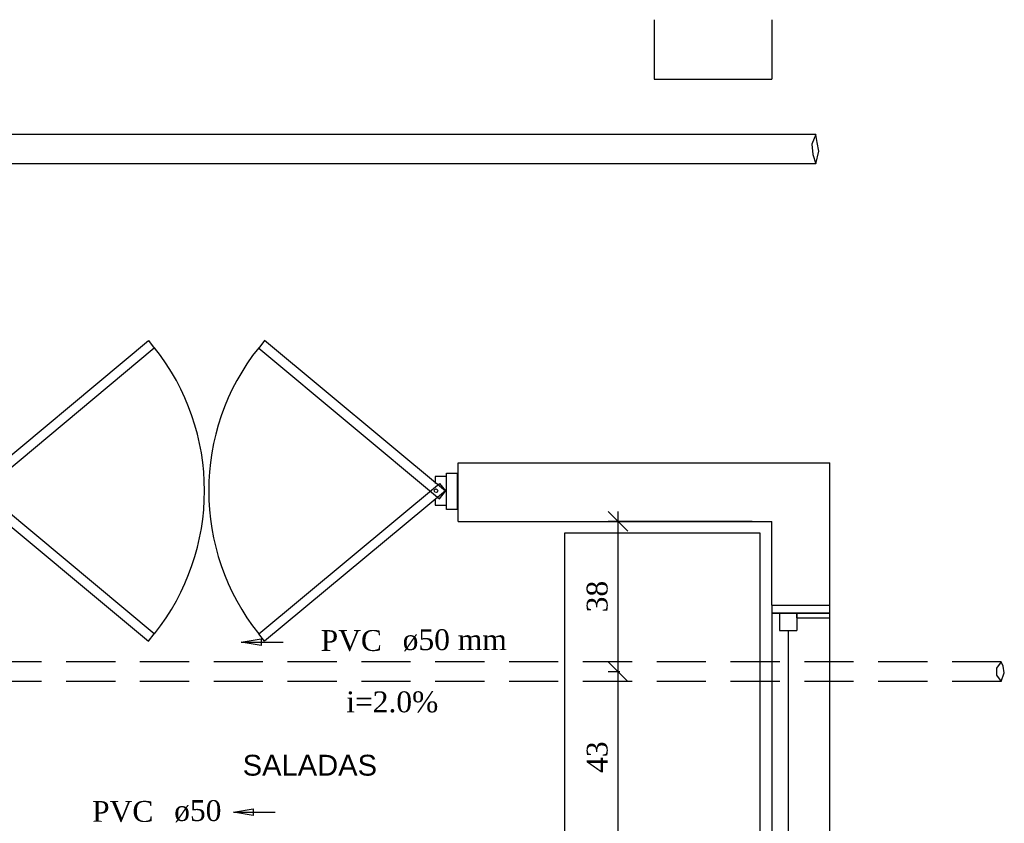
# Model space of a CAD drawing. Header units: millimetres. Extents: x 481 to 729890, y -1 to 83.
# Tile 34 of 60: x 534 to 544, y 42 to 50. Entities that reach past the tile are written whole.
import ezdxf

# ---------------------------------------------------------------- set-up
doc = ezdxf.new("R2010")
doc.units = ezdxf.units.MM
doc.header["$MEASUREMENT"] = 0
doc.linetypes.add('Dashed', pattern=[0.75, 0.5, -0.25])
doc.layers.add('3', color=1, linetype='Continuous')
for name, color, linetype, lineweight in [('CV-Sentido tubo', 7, 'Continuous', 20), ('CV-Textos tubo', 7, 'Continuous', 20), ('TQ-Sentido tubo', 7, 'Continuous', 20), ('TQ-Seção tubo', 1, 'Continuous', 30), ('TQ-Textos tubo', 7, 'Continuous', 20)]:
    doc.layers.add(name, color=color, linetype=linetype, lineweight=lineweight)
doc.styles.add('Arial', font='arial.ttf')
doc.styles.add('TimesNewRoman', font='times.ttf')
doc.dimstyles.get("Standard").update_dxf_attribs({"dimtxt": 0.18, "dimasz": 0.18, "dimexe": 0.18, "dimexo": 0.0625, "dimgap": 0.09, "dimtad": 0, "dimtih": 1, "dimtoh": 1, "dimdec": 4, "dimzin": 0, "dimdsep": 46, "dimtxsty": 'Standard', "dimcen": 0.09, "dimadec": 0, "dimazin": 0, "dimtfac": 1, "dimtdec": 4, "dimtofl": 0, "dimtmove": 0, "dimatfit": 3, "dimfxl": 0, "dimtolj": 1, "dimtzin": 0, "dimarcsym": 0})
doc.dimstyles.new('UM_25.000000', dxfattribs={"dimtxt": 0.18, "dimasz": 0.2, "dimexe": 0.1, "dimexo": 0.2, "dimgap": 0, "dimtad": 1, "dimtih": 1, "dimtoh": 1, "dimdec": 1, "dimlfac": 25, "dimzin": 0, "dimdsep": 46, "dimtxsty": 'Standard', "dimblk": 'CLOSED', "dimblk1": 'CLOSED', "dimblk2": 'CLOSED', "dimcen": 0.09, "dimdle": 0.1, "dimadec": 1, "dimazin": 2, "dimtfac": 1, "dimtdec": 4, "dimtofl": 0, "dimtmove": 0, "dimatfit": 3, "dimldrblk": 'CLOSED', "dimfxl": 0, "dimtolj": 1, "dimarcsym": 0})

# ---------------------------------------------------------------- blocks, each defined once
blk = doc.blocks.new('_OBLIQUE')
at = {"color": 0, "linetype": 'ByBlock', "lineweight": -2}
blk.add_line((-0.5, -0.5), (0.5, 0.5), dxfattribs=at)
blk = doc.blocks.new('*D81')
at = {"color": 0, "lineweight": -2}
for p, q in [((539.933, 41.416), (539.933, 43.352)), ((539.951, 43.252), (539.833, 43.252)), ((540.054, 41.516), (539.833, 41.516))]:
    blk.add_line(p, q, dxfattribs=at)
at = {"layer": 'Defpoints', "color": 0}
for p in [(539.933, 43.252), (540.151, 43.252), (540.254, 41.516)]:
    blk.add_point(p, dxfattribs=at)
at = {"color": 0, "lineweight": -2, "xscale": 0.2, "yscale": 0.2, "zscale": 0.2}
for p, rotation in [((539.933, 43.252), 90), ((539.933, 41.516), 270)]:
    blk.add_blockref('_OBLIQUE', p, dxfattribs=dict(at, rotation=rotation))
at = {"color": 7, "insert": (539.722, 42.384), "char_height": 0.2118, "attachment_point": 5, "rotation": 90, "style": 'TimesNewRoman'}
blk.add_mtext('\\A1;43', dxfattribs=at)
blk = doc.blocks.new('*D82')
at = {"color": 0, "lineweight": -2}
for p, q in [((539.934, 43.152), (539.934, 44.878)), ((541.295, 44.778), (539.834, 44.778)), ((539.951, 43.252), (539.834, 43.252))]:
    blk.add_line(p, q, dxfattribs=at)
at = {"layer": 'Defpoints', "color": 0}
for p in [(539.934, 44.778), (541.495, 44.778), (540.151, 43.252)]:
    blk.add_point(p, dxfattribs=at)
at = {"color": 0, "lineweight": -2, "xscale": 0.2, "yscale": 0.2, "zscale": 0.2}
for p, rotation in [((539.934, 44.778), 90), ((539.934, 43.252), 270)]:
    blk.add_blockref('_OBLIQUE', p, dxfattribs=dict(at, rotation=rotation))
at = {"color": 7, "insert": (539.722, 44.015), "char_height": 0.2118, "attachment_point": 5, "rotation": 90, "style": 'TimesNewRoman'}
blk.add_mtext('\\A1;38', dxfattribs=at)

msp = doc.modelspace()

# ---------------------------------------------------------------- linework, layer by layer
at = {"color": 7}
for p, q in [((540.3011, 49.8752), (540.3011, 49.2722)), ((541.4951, 49.8752), (541.4951, 49.2722)), ((540.3011, 49.2722), (541.4951, 49.2722)), ((538.3091, 45.3752), (542.0861, 45.3752)), ((538.3091, 44.7782), (538.3091, 45.3752)), ((542.0861, 43.9292), (542.0861, 45.3752)), ((538.1891, 44.9012), (538.1891, 45.2702)), ((538.1891, 45.2702), (538.2971, 45.2702)), ((538.2971, 45.2702), (538.2971, 44.9012)), ((538.2971, 44.9012), (538.1891, 44.9012)), ((538.3091, 44.7782), (541.4951, 44.7782)), ((541.4951, 43.9292), (541.4951, 44.7782)), ((541.4951, 43.9292), (542.0861, 43.9292)), ((541.4951, 43.9292), (541.4951, 43.8482)), ((542.0861, 43.8482), (542.0861, 43.9292)), ((542.0861, 43.7882), (542.0861, 43.9112)), ((541.7501, 43.8482), (541.4951, 43.8482)), ((541.4951, 43.8482), (542.0861, 43.8482)), ((541.4951, 43.8482), (541.4951, 36.0422)), ((542.0861, 43.8482), (541.4951, 43.8482)), ((541.5731, 43.8482), (541.7501, 43.8482)), ((541.5731, 43.8482), (541.5731, 43.6712)), ((541.7501, 43.8482), (541.7501, 43.6712)), ((541.7501, 43.8002), (541.7501, 43.8482)), ((542.0861, 36.0902), (542.0861, 43.8482)), ((541.7501, 43.8002), (542.0861, 43.8002)), ((541.5731, 43.6712), (541.7501, 43.6712)), ((541.6661, 36.2192), (541.6661, 43.6712))]:
    msp.add_line(p, q, dxfattribs=at)
at = {"color": 7, "linetype": 'Continuous'}
for points in [[(535.1621, 46.6172), (535.2191, 46.5392), (533.3891, 45.0092), (533.3291, 45.0872), (535.1621, 46.6172)], [(536.3411, 46.6172), (536.2841, 46.5392), (538.1201, 45.0092), (538.1801, 45.0872), (536.3411, 46.6172)], [(535.1621, 43.5632), (535.2191, 43.6382), (533.3891, 45.1652), (533.3291, 45.0902), (535.1621, 43.5632)], [(536.3411, 43.5632), (536.2841, 43.6382), (538.1201, 45.1652), (538.1801, 45.0902), (536.3411, 43.5632)]]:
    msp.add_lwpolyline(points, close=True, dxfattribs=at)
at = {"color": 7}
msp.add_lwpolyline([(538.0751, 45.0092), (538.0751, 44.9432), (538.1891, 44.9432), (538.1891, 45.2342), (538.0751, 45.2342), (538.0751, 45.1652)], dxfattribs=at)
msp.add_lwpolyline([(539.3891, 44.6582), (539.3891, 39.0452), (541.3781, 39.0452), (541.3781, 44.6582), (539.3891, 44.6582)], close=True, dxfattribs=at)
msp.add_circle((538.0841, 45.0902), 0.0184, dxfattribs=at)
at = {"color": 7, "linetype": 'Continuous'}
for centre, start, end in [((533.4011, 45.0902), 321.43, 38.5696), ((538.1051, 45.0902), 141.43, 218.57)]:
    msp.add_arc(centre, 2.3308, start, end, dxfattribs=at)
at = {"layer": '3', "color": 5}
for p, q in [((541.9409, 48.7094), (541.9027, 48.6108)), ((541.9562, 48.6279), (541.9409, 48.7094)), ((541.9734, 48.538), (541.9562, 48.6279)), ((541.9027, 48.6108), (541.9113, 48.5059)), ((541.9409, 48.4094), (541.9734, 48.538)), ((541.9113, 48.5059), (541.9409, 48.4094))]:
    msp.add_line(p, q, dxfattribs=at)
at = {"layer": '3', "color": 1, "linetype": 'Dashed'}
for p, q in [((543.8262, 43.3525), (543.7767, 43.2894)), ((543.8454, 43.3084), (543.8262, 43.3525)), ((543.7767, 43.2894), (543.7767, 43.2169)), ((543.7767, 43.2169), (543.8262, 43.1525)), ((543.8262, 43.1525), (543.8568, 43.2398)), ((543.8568, 43.2398), (543.8454, 43.3084))]:
    msp.add_line(p, q, dxfattribs=at)
at = {"layer": 'TQ-Seção tubo', "color": 5}
for p, q in [((541.9409, 48.7094), (506.2263, 48.7094)), ((541.9409, 48.4094), (506.2263, 48.4094))]:
    msp.add_line(p, q, dxfattribs=at)
at = {"layer": 'TQ-Seção tubo', "linetype": 'Dashed'}
for p, q in [((543.8262, 43.3525), (532.4862, 43.3525)), ((543.8262, 43.1525), (532.4862, 43.1525))]:
    msp.add_line(p, q, dxfattribs=at)

# ---------------------------------------------------------------- texts
at = {"insert": (536.8021, 42.1931), "char_height": 0.2118, "width": 2.542699, "attachment_point": 8, "line_spacing_factor": 0.798, "style": 'Arial'}
msp.add_mtext('SALADAS', dxfattribs=at)
at = {"layer": 'CV-Textos tubo', "char_height": 0.2118, "rotation": 359.99427, "line_spacing_factor": 0.798, "style": 'TimesNewRoman'}
for s, insert, width, attachment_point in [('PVC', (535.2121, 41.7221), 1.161802, 9), ('ø50', (535.4241, 41.7221), 0.899741, 7)]:
    msp.add_mtext(s, dxfattribs=dict(at, insert=insert, width=width, attachment_point=attachment_point))
at = {"layer": 'TQ-Textos tubo', "char_height": 0.2118, "line_spacing_factor": 0.798, "style": 'TimesNewRoman'}
for s, insert, width, attachment_point in [('PVC', (537.5342, 43.4581), 1.071317, 9), ('ø50 mm', (537.7452, 43.4581), 1.825803, 7), ('i=2.0%', (537.6392, 42.8351), 1.613688, 8)]:
    msp.add_mtext(s, dxfattribs=dict(at, insert=insert, width=width, attachment_point=attachment_point))

# ---------------------------------------------------------------- dimensions: what is measured, and where the dimension line sits
for base, p1, p2, text, picture, middle in [((539.9337, 44.7782), (540.1506, 43.2525), (541.4951, 44.7782), '38', '*D82', (539.7219, 44.0153)), ((539.9335, 43.2525), (540.2537, 41.5161), (540.1506, 43.2525), '43', '*D81', (539.7217, 42.3843))]:
    dim = msp.add_linear_dim(base=base, p1=p1, p2=p2, angle=90, text=text, dimstyle='UM_25.000000', override={"dimtxt": 0.2118, "dimasz": 0.2, "dimexe": 0.1, "dimexo": 0.2, "dimtad": 1, "dimtih": 0, "dimtoh": 0, "dimdec": 1, "dimlfac": 25, "dimzin": 8, "dimtxsty": 'TimesNewRoman', "dimblk": 'OBLIQUE', "dimblk1": 'OBLIQUE', "dimblk2": 'OBLIQUE', "dimsah": 1, "dimdle": 0.1, "dimse1": 0, "dimse2": 0, "dimclrt": 7, "dimadec": 1, "dimazin": 3, "dimtmove": 2, "dimldrblk": 'OBLIQUE'})
    dim.commit()
    dim.dimension.update_dxf_attribs({"geometry": picture, "text_midpoint": middle, "dimtype": 160, "text_rotation": 90})

# ---------------------------------------------------------------- leaders
at = {"layer": 'CV-Sentido tubo'}
msp.add_leader([(536.0261, 41.8253), (536.4497, 41.8253)], dimstyle='Standard', override={"dimasz": 0.2, "dimldrblk": 'CLOSED'}, dxfattribs=at)
at = {"layer": 'TQ-Sentido tubo'}
msp.add_leader([(536.1059, 43.5514), (536.5295, 43.5514)], dimstyle='Standard', override={"dimasz": 0.2, "dimldrblk": 'CLOSED'}, dxfattribs=at)

doc.saveas('drawing.dxf')
